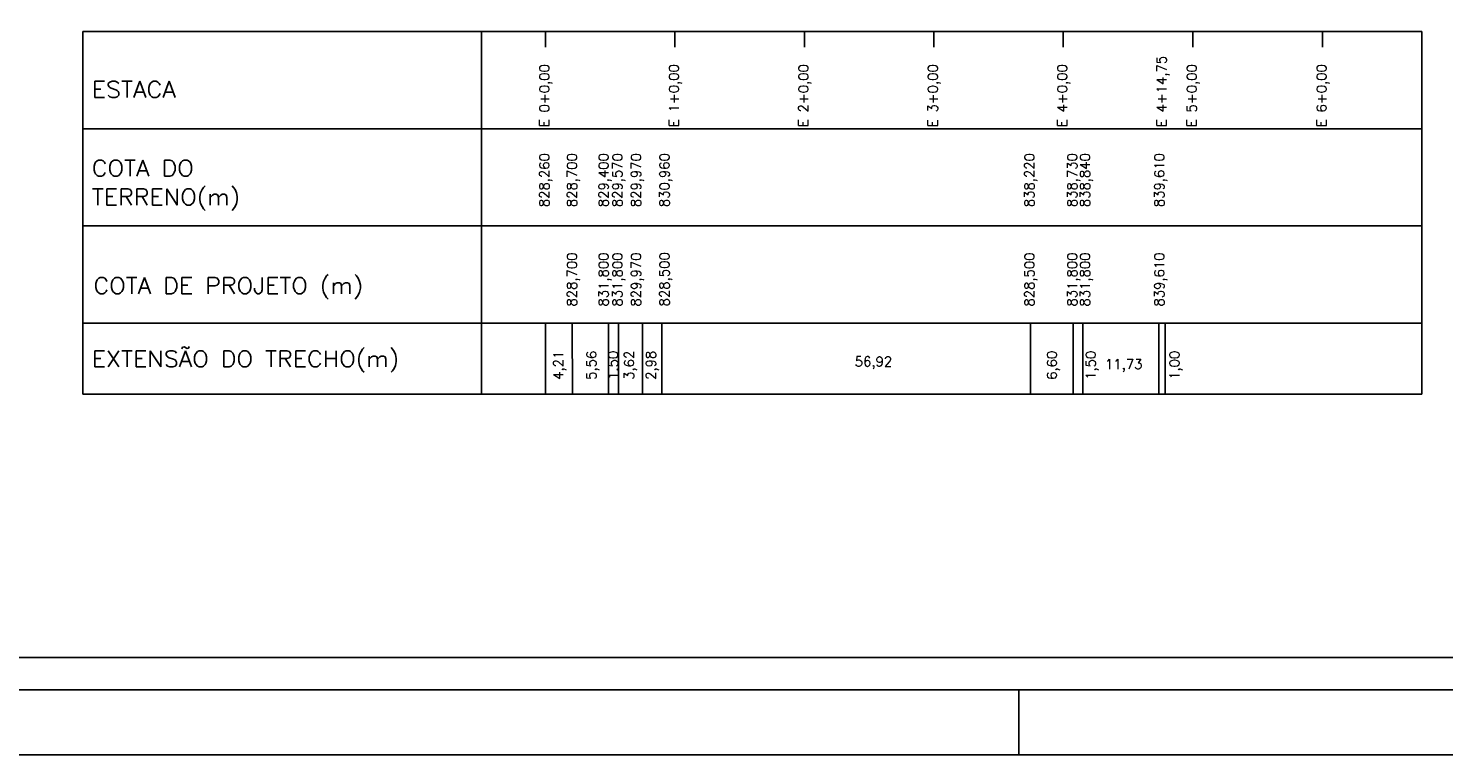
# Model space of a CAD drawing. Extents: x -1825 to 98, y 5678 to 6985.
# Tile 70 of 86: x -425 to -207, y 6391 to 6503. Entities that reach past the tile are written whole.
import ezdxf

# ---------------------------------------------------------------- set-up
doc = ezdxf.new("R2010")
doc.units = 0
doc.header["$MEASUREMENT"] = 0
doc.linetypes.add('CONTINUO', pattern=[0])
for name, color, linetype in [('PADRÃO', 7, 'CONTINUOUS'), ('PG-LINE', 7, 'CONTINUOUS'), ('PG-MALHA', 7, 'CONTINUOUS'), ('PG-TXT-100', 3, 'CONTINUOUS'), ('PG-TXT-80', 2, 'CONTINUOUS')]:
    doc.layers.add(name, color=color, linetype=linetype)
doc.styles.add('ROMANS', font='romans.shx', dxfattribs={"height": 1.5})

msp = doc.modelspace()

# ---------------------------------------------------------------- linework, layer by layer
at = {"layer": 'PADRÃO', "color": 2}
msp.add_line((-272.17, 6391.02), (-272.17, 6401.02), dxfattribs=at)
msp.add_lwpolyline([(-743.17, 6985.02), (-743.17, 6391.02), (97.83, 6391.02), (97.83, 6985.02), (-743.17, 6985.02)], dxfattribs=at)
at = {"layer": 'PADRÃO', "color": 1}
msp.add_lwpolyline([(-718.17, 6401.02), (87.83, 6401.02), (87.83, 6975.02), (-718.17, 6975.02)], close=True, dxfattribs=at)
at = {"layer": 'PADRÃO', "color": 2}
msp.add_lwpolyline([(-713.17, 6406.02), (-92.17, 6406.02), (-92.17, 6970.02), (-713.17, 6970.02)], close=True, dxfattribs=at)
at = {"layer": 'PG-LINE', "color": 3, "linetype": 'CONTINUOUS'}
for p, q in [((-345.27, 6457.67), (-345.27, 6446.66)), ((-345.27, 6457.67), (-345.27, 6446.66)), ((-341.15, 6457.67), (-341.06, 6446.66)), ((-335.5, 6457.67), (-335.5, 6446.66)), ((-333.99, 6457.67), (-333.99, 6446.66)), ((-330.28, 6457.67), (-330.28, 6446.66)), ((-327.3, 6457.67), (-327.3, 6446.66)), ((-270.38, 6457.67), (-270.38, 6446.66)), ((-263.77, 6457.67), (-263.77, 6446.66)), ((-262.28, 6457.67), (-262.28, 6446.66)), ((-250.55, 6457.67), (-250.55, 6446.66)), ((-249.55, 6457.67), (-249.55, 6446.66))]:
    msp.add_line(p, q, dxfattribs=at)
at = {"layer": 'PG-MALHA', "color": 4, "linetype": 'CONTINUO'}
for p, q in [((-416.7, 6502.67), (-416.7, 6446.66)), ((-209.91, 6446.66), (-209.91, 6502.67)), ((-416.7, 6446.66), (-209.91, 6446.66))]:
    msp.add_line(p, q, dxfattribs=at)
for points in [[(-416.7, 6502.67), (-209.91, 6502.67)], [(-355.14, 6502.67), (-355.14, 6446.66)], [(-416.7, 6487.67), (-209.91, 6487.67)], [(-416.7, 6472.67), (-209.91, 6472.67)], [(-416.7, 6457.67), (-209.91, 6457.67)]]:
    msp.add_lwpolyline(points, dxfattribs=at)
at = {"layer": 'PG-MALHA', "linetype": 'CONTINUO'}
for points in [[(-345.27, 6500.26), (-345.27, 6502.68)], [(-325.3, 6500.25), (-325.3, 6502.67)], [(-305.27, 6500.26), (-305.27, 6502.68)], [(-285.29, 6500.25), (-285.29, 6502.67)], [(-265.3, 6500.26), (-265.3, 6502.67)], [(-245.3, 6500.26), (-245.3, 6502.67)], [(-225.27, 6500.26), (-225.27, 6502.67)]]:
    msp.add_lwpolyline(points, dxfattribs=at)

# ---------------------------------------------------------------- texts
at = {"layer": 'PG-TXT-100', "style": 'ROMANS', "width": 1.080702}
for s, p in [('ESTACA', (-415.3, 6492.49)), ('COTA DO', (-415.3, 6480.34)), ('TERRENO(m)', (-415.3, 6475.88)), ('COTA DE PROJETO (m)', (-415.05, 6462.2)), ('EXTENSÃO DO TRECHO(m)', (-415.3, 6450.89))]:
    msp.add_text(s, height=2.5, dxfattribs=at).set_placement(p)
at = {"layer": 'PG-TXT-80', "linetype": 'CONTINUOUS', "style": 'ROMANS'}
for s, p in [('E 0+0,00', (-344.67, 6487.93)), ('E 1+0,00', (-324.67, 6487.93)), ('E 2+0,00', (-304.67, 6487.93)), ('E 3+0,00', (-284.69, 6487.92)), ('E 4+0,00', (-264.71, 6487.93)), ('E 5+0,00', (-244.71, 6487.93)), ('E 6+0,00', (-224.67, 6487.93))]:
    msp.add_text(s, height=1.5, rotation=90, dxfattribs=at).set_placement(p)
at = {"layer": 'PG-TXT-80', "style": 'ROMANS'}
for s, p in [('E 4+14,75', (-249.37, 6487.93)), ('828,260', (-344.67, 6475.55)), ('828,700', (-340.41, 6475.55)), ('829,400', (-335.53, 6475.55)), ('829,570', (-333.39, 6475.55)), ('829,970', (-330.52, 6475.55)), ('830,960', (-326.12, 6475.55)), ('838,220', (-269.77, 6475.55)), ('838,730', (-263.17, 6475.55)), ('838,840', (-261.19, 6475.55)), ('839,610', (-249.72, 6475.55)), ('828,700', (-340.41, 6460.2)), ('831,800', (-335.53, 6460.2)), ('831,800', (-333.39, 6460.2)), ('829,970', (-330.52, 6460.2)), ('828,500', (-326.12, 6460.24)), ('828,500', (-269.77, 6460.2)), ('831,800', (-263.17, 6460.2)), ('831,800', (-261.19, 6460.2)), ('839,610', (-249.72, 6460.2)), ('4,21', (-342.52, 6448.9)), ('5,56', (-337.41, 6448.9)), ('1.50', (-334.07, 6448.9)), ('3,62', (-331.59, 6448.9)), ('2,98', (-328.22, 6448.9)), ('6,60', (-266.3, 6448.9)), ('1,50', (-260.3, 6448.9)), ('1,00', (-247.37, 6448.9))]:
    msp.add_text(s, height=1.5, rotation=90, dxfattribs=at).set_placement(p)
for s, p in [('56,92', (-297.5, 6450.98)), ('11,73', (-258.86, 6450.57))]:
    msp.add_text(s, height=1.5, dxfattribs=at).set_placement(p)

doc.saveas('drawing.dxf')
